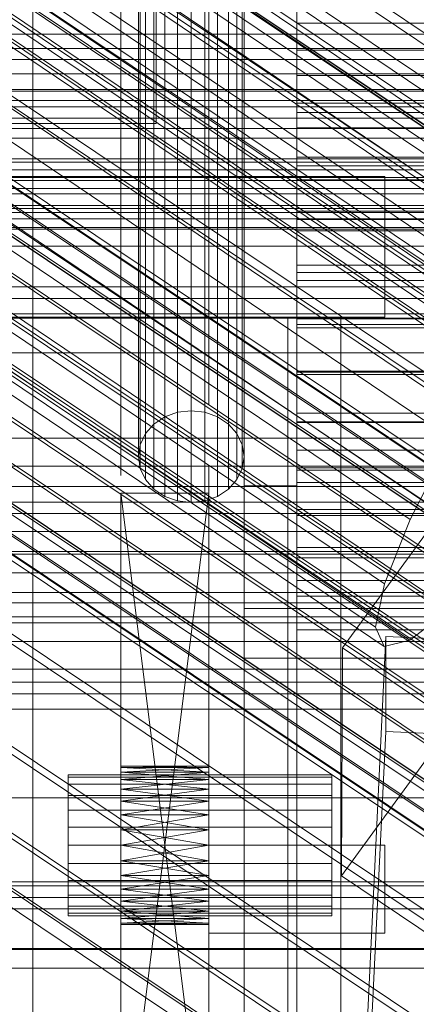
# Model space of a CAD drawing. Header units: millimetres. Extents: x -3490 to 61924, y -72580 to 6847.
# Tile 129 of 256: x -196 to -173, y -34839 to -34783. Entities that reach past the tile are written whole.
import ezdxf

# ---------------------------------------------------------------- set-up
doc = ezdxf.new("R2010")
doc.units = ezdxf.units.MM
for name, color, linetype, lineweight in [('COTAS_O', 1, 'Continuous', 0), ('COTAS_P', 1, 'Continuous', 0), ('frontal_bajante_movil', 7, 'Continuous', 0), ('frontal_C01', 7, 'Continuous', 0), ('frontal_C02', 7, 'Continuous', 0), ('frontal_C03', 7, 'Continuous', 0), ('frontal_C05', 7, 'Continuous', 0), ('frontal_mezcladora', 7, 'Continuous', 0)]:
    doc.layers.add(name, color=color, linetype=linetype, lineweight=lineweight)
doc.dimstyles.new('R19_100', dxfattribs={"dimtxt": 250, "dimasz": 150, "dimexe": 150, "dimexo": 80, "dimgap": 100, "dimtad": 1, "dimtih": 1, "dimtoh": 1, "dimdsep": 46, "dimcen": 0.09, "dimadec": 0, "dimazin": 0, "dimtfac": 1, "dimtdec": 4, "dimtofl": 0, "dimtmove": 0, "dimatfit": 3, "dimfxl": 1, "dimtolj": 1, "dimtzin": 0, "dimarcsym": 0})

# ---------------------------------------------------------------- blocks, each defined once
blk = doc.blocks.new('DIM_R29_52')
at = {"layer": 'COTAS_P'}
for p, q in [((-1750, -34600), (-1600, -34555)), ((2600, -34600), (2450, -34555)), ((-1750, -35500), (-1750, -34600)), ((-1750, -34600), (2600, -34600)), ((-1750, -34600), (-1600, -34645)), ((2600, -34600), (2450, -34645)), ((2600, -35500), (2600, -34600))]:
    blk.add_line(p, q, dxfattribs=at)
blk.add_text('4350 P', height=250, dxfattribs=at).set_placement((425, -34500))
blk = doc.blocks.new('DIM_R29_60')
at = {"layer": 'COTAS_O'}
for p, q in [((-650, -33700), (50, -33700)), ((50, -33700), (5, -33850)), ((50, -34900), (50, -33700)), ((50, -33700), (95, -33850)), ((50, -34900), (5, -34750)), ((50, -34900), (95, -34750)), ((-650, -34900), (50, -34900))]:
    blk.add_line(p, q, dxfattribs=at)
blk.add_text('1200 O', height=250, rotation=90, dxfattribs=at).set_placement((-50, -34300))
blk = doc.blocks.new('DIM_R29_61')
at = {"layer": 'COTAS_O'}
for p, q in [((-650, -34200), (-500, -34155)), ((650, -34200), (500, -34155)), ((-650, -34900), (-650, -34200)), ((-650, -34200), (650, -34200)), ((-650, -34200), (-500, -34245)), ((650, -34200), (500, -34245)), ((650, -34900), (650, -34200))]:
    blk.add_line(p, q, dxfattribs=at)
blk.add_text('1300 O', height=250, dxfattribs=at).set_placement((0, -34100))
blk = doc.blocks.new('DIM_R29_66')
at = {"layer": 'COTAS_P'}
for p, q in [((-305, -34680), (395, -34680)), ((395, -34680), (350, -34830)), ((395, -36000), (395, -34680)), ((395, -34680), (440, -34830)), ((395, -36000), (350, -35850)), ((395, -36000), (440, -35850)), ((-305, -36000), (395, -36000))]:
    blk.add_line(p, q, dxfattribs=at)
blk.add_text('1320 P', height=250, rotation=90, dxfattribs=at).set_placement((295, -35340))

msp = doc.modelspace()

# ---------------------------------------------------------------- linework, layer by layer
at = {"layer": 'frontal_bajante_movil'}
for p, q in [((-195, -35227.232), (-195, -34680)), ((-183, -34680), (-183, -35227.232)), ((-183, -34809.578), (-183, -34680)), ((-180, -35227.232), (-180, -34680)), ((-180, -34680), (-180, -34809.578)), ((-195, -34682.819), (-195, -35230.051)), ((-183, -35230.051), (-183, -34682.819)), ((-187.5, -34764.741), (-187.5, -34805.66)), ((-186.776, -34764.481), (-186.776, -34805.4)), ((-186, -34764.392), (-186, -34805.311)), ((-185.224, -34764.481), (-185.224, -34805.4)), ((-184.5, -34764.741), (-184.5, -34805.66)), ((-188.121, -34765.156), (-188.121, -34806.075)), ((-183.879, -34765.156), (-183.879, -34806.075)), ((-188.598, -34765.696), (-188.598, -34806.615)), ((-183.402, -34765.696), (-183.402, -34806.615)), ((-188.898, -34766.325), (-188.898, -34807.244)), ((-183.102, -34766.325), (-183.102, -34807.244)), ((-189, -34807.919), (-189, -34767)), ((-183, -34767), (-183, -34807.919)), ((-188.898, -34767.675), (-188.898, -34808.594)), ((-183.102, -34767.675), (-183.102, -34808.594)), ((-188.598, -34768.304), (-188.598, -34809.223)), ((-183.402, -34768.304), (-183.402, -34809.223)), ((-188.121, -34768.844), (-188.121, -34809.763)), ((-187.5, -34769.259), (-187.5, -34810.178)), ((-184.5, -34769.259), (-184.5, -34810.178)), ((-183.879, -34768.844), (-183.879, -34809.763)), ((-186.776, -34769.519), (-186.776, -34810.438)), ((-186, -34769.608), (-186, -34810.527)), ((-185.224, -34769.519), (-185.224, -34810.438)), ((-180, -34780.398), (-180, -34785.366)), ((-180, -34783.305), (-180, -34780.398)), ((-180, -34781.851), (-180, -34784.832)), ((-180, -34782.414), (-180, -34784.832)), ((-180, -34782.414), (-180, -34785.366)), ((220, -34783.305), (-180, -34783.305)), ((-180, -34783.305), (-180, -34788.371)), ((-180, -34786.265), (-180, -34783.305)), ((-180, -34784.832), (220, -34784.832)), ((-180, -34784.832), (-180, -34787.85)), ((-180, -34785.366), (220, -34785.366)), ((-180, -34785.366), (-180, -34787.85)), ((-180, -34785.366), (-180, -34788.371)), ((220, -34786.265), (-180, -34786.265)), ((-180, -34786.265), (-180, -34791.407)), ((-180, -34789.241), (-180, -34786.265)), ((-180, -34787.85), (220, -34787.85)), ((-180, -34787.85), (-180, -34790.904)), ((-180, -34788.371), (220, -34788.371)), ((-180, -34788.371), (-180, -34790.904)), ((-180, -34788.371), (-180, -34791.407)), ((220, -34789.241), (-180, -34789.241)), ((-180, -34789.241), (-180, -34794.446)), ((-180, -34792.199), (-180, -34789.241)), ((-180, -34790.904), (220, -34790.904)), ((-180, -34790.904), (-180, -34793.979)), ((-180, -34791.407), (220, -34791.407)), ((-180, -34791.407), (-180, -34793.979)), ((-180, -34791.407), (-180, -34794.446)), ((220, -34792.199), (-180, -34792.199)), ((-180, -34792.199), (-180, -34797.457)), ((-180, -34795.102), (-180, -34792.199)), ((-180, -34793.979), (220, -34793.979)), ((-180, -34793.979), (-180, -34797.049)), ((-180, -34794.446), (220, -34794.446)), ((-180, -34794.446), (-180, -34797.049)), ((-180, -34794.446), (-180, -34797.457)), ((220, -34795.102), (-180, -34795.102)), ((-180, -34795.102), (-180, -34800.407)), ((-180, -34797.915), (-180, -34795.102)), ((-180, -34797.049), (220, -34797.049)), ((-180, -34797.049), (-180, -34800.086)), ((-180, -34797.457), (220, -34797.457)), ((-180, -34797.457), (-180, -34800.086)), ((-180, -34797.457), (-180, -34800.407)), ((220, -34797.915), (-180, -34797.915)), ((-180, -34797.915), (-180, -34803.263)), ((-180, -34800.603), (-180, -34797.915)), ((-180, -34800.086), (220, -34800.086)), ((-180, -34800.086), (-180, -34803.059)), ((-180, -34800.407), (220, -34800.407)), ((-180, -34800.407), (-180, -34803.059)), ((-180, -34800.407), (-180, -34803.263)), ((220, -34800.603), (-180, -34800.603)), ((-180, -34800.603), (-180, -34805.992)), ((-180, -34803.13), (-180, -34800.603)), ((-180, -34803.059), (220, -34803.059)), ((-180, -34803.059), (-180, -34805.937)), ((220, -34803.13), (-180, -34803.13)), ((-180, -34803.13), (-180, -34808.56)), ((-180, -34805.461), (-180, -34803.13)), ((-180, -34803.263), (220, -34803.263)), ((-180, -34803.263), (-180, -34805.937)), ((-180, -34803.263), (-180, -34805.992)), ((-186.776, -34805.4), (-187.5, -34805.66)), ((-186, -34805.311), (-186.776, -34805.4)), ((-185.224, -34805.4), (-186, -34805.311)), ((-184.5, -34805.66), (-185.224, -34805.4)), ((220, -34805.461), (-180, -34805.461)), ((-180, -34805.461), (-180, -34810.934)), ((-180, -34807.56), (-180, -34805.461)), ((-188.121, -34806.075), (-188.598, -34806.615)), ((-187.5, -34805.66), (-188.121, -34806.075)), ((-183.879, -34806.075), (-184.5, -34805.66)), ((-183.402, -34806.615), (-183.879, -34806.075)), ((-180, -34805.937), (220, -34805.937)), ((-180, -34805.937), (-180, -34808.687)), ((-180, -34805.992), (220, -34805.992)), ((-180, -34805.992), (-180, -34808.687)), ((-180, -34805.992), (-180, -34808.56)), ((-188.598, -34806.615), (-188.898, -34807.244)), ((-183.102, -34807.244), (-183.402, -34806.615)), ((-188.898, -34807.244), (-189, -34807.919)), ((-183, -34807.919), (-183.102, -34807.244)), ((220, -34807.56), (-180, -34807.56)), ((-180, -34807.56), (-180, -34813.079)), ((-180, -34809.391), (-180, -34807.56)), ((-189, -34807.919), (-188.898, -34808.594)), ((-183.102, -34808.594), (-183, -34807.919)), ((-215, -34808.457), (-185, -34808.457)), ((-188.898, -34808.594), (-188.598, -34809.223)), ((-185, -34808.457), (-185, -35355.689)), ((-185, -34808.457), (-185, -34846.045)), ((-183.402, -34809.223), (-183.102, -34808.594)), ((-180, -34808.56), (220, -34808.56)), ((-180, -34808.56), (-180, -34811.275)), ((-180, -34808.56), (-180, -34810.934)), ((-180, -34808.687), (220, -34808.687)), ((-180, -34808.687), (-180, -34811.275)), ((-188.598, -34809.223), (-188.121, -34809.763)), ((-183.879, -34809.763), (-183.402, -34809.223)), ((220, -34809.391), (-180, -34809.391)), ((-180, -34809.391), (-180, -34814.964)), ((-180, -34810.919), (-180, -34809.391)), ((-190, -34850), (-190, -34810)), ((-190, -34810), (-190, -34829.122)), ((-190, -34810), (-190, -34828.278)), ((-190, -34810), (-190, -34827.5)), ((-190, -34810), (-190, -34826.818)), ((-190, -34810), (-190, -34826.258)), ((-190, -34810), (-190, -34825.843)), ((-190, -34810), (-190, -34825.586)), ((-190, -34810), (-190, -34825.5)), ((-190, -34810), (-185, -34850)), ((-190, -34810), (-185, -34810)), ((-190, -34850), (-185, -34810)), ((-188.121, -34809.763), (-187.5, -34810.178)), ((-185, -34810), (-185, -34850)), ((-185, -34829.122), (-185, -34810)), ((-185, -34828.278), (-185, -34810)), ((-185, -34827.5), (-185, -34810)), ((-185, -34826.818), (-185, -34810)), ((-185, -34826.258), (-185, -34810)), ((-185, -34825.843), (-185, -34810)), ((-185, -34825.586), (-185, -34810)), ((-185, -34825.5), (-185, -34810)), ((-184.5, -34810.178), (-183.879, -34809.763)), ((-183, -35356.81), (-183, -34809.578)), ((-180, -34809.578), (-183, -34809.578)), ((-180, -34809.578), (-180, -35356.81)), ((-187.5, -34810.178), (-186.776, -34810.438)), ((-186.776, -34810.438), (-186, -34810.527)), ((-186, -34810.527), (-185.224, -34810.438)), ((-185.224, -34810.438), (-184.5, -34810.178)), ((220, -34810.919), (-180, -34810.919)), ((-180, -34810.919), (-180, -34816.557)), ((-180, -34885.505), (-180, -34810.919)), ((-180, -34810.934), (220, -34810.934)), ((-180, -34810.934), (-180, -34813.67)), ((-180, -34810.934), (-180, -34813.079)), ((-180, -34811.275), (220, -34811.275)), ((-180, -34811.275), (-180, -34813.67)), ((-180, -34813.079), (220, -34813.079)), ((-180, -34813.079), (-180, -34815.839)), ((-180, -34813.079), (-180, -34814.964)), ((-180, -34813.67), (220, -34813.67)), ((-180, -34813.67), (-180, -34815.839)), ((-180, -34814.964), (220, -34814.964)), ((-180, -34814.964), (-180, -34817.751)), ((-180, -34814.964), (-180, -34816.557)), ((-180, -34815.839), (220, -34815.839)), ((-180, -34815.839), (-180, -34817.751)), ((-183, -34816.557), (223, -34816.557)), ((-183, -34891.143), (-183, -34816.557)), ((-183, -34819.376), (-183, -34816.557)), ((-180, -34816.557), (220, -34816.557)), ((-180, -34816.557), (-180, -34819.376)), ((-180, -34816.557), (-180, -34891.143)), ((-180, -34817.751), (220, -34817.751)), ((-180, -34817.751), (-180, -34819.376)), ((-183, -34819.376), (-183, -34893.962)), ((223, -34819.376), (-183, -34819.376)), ((-180, -34819.376), (220, -34819.376)), ((-190, -34825.5), (-190, -34825.586)), ((-190, -34825.5), (-185, -34825.586)), ((-190, -34825.5), (-185, -34825.5)), ((-190, -34825.586), (-185, -34825.5)), ((-190, -34825.586), (-190, -34825.843)), ((-190, -34825.586), (-185, -34825.843)), ((-190, -34825.586), (-185, -34825.586)), ((-190, -34825.843), (-185, -34825.586)), ((-185, -34825.586), (-185, -34825.5)), ((-185, -34825.843), (-185, -34825.586)), ((-193, -34826.136), (-193, -34826)), ((-193, -34826), (-178, -34826)), ((-193, -34826.536), (-193, -34826.136)), ((-193, -34826.136), (-178, -34826.136)), ((-190, -34825.843), (-190, -34826.258)), ((-190, -34825.843), (-185, -34826.258)), ((-190, -34825.843), (-185, -34825.843)), ((-190, -34826.258), (-185, -34825.843)), ((-190, -34826.258), (-190, -34826.818)), ((-190, -34826.258), (-185, -34826.818)), ((-190, -34826.258), (-185, -34826.258)), ((-190, -34826.818), (-185, -34826.258)), ((-185, -34826.258), (-185, -34825.843)), ((-185, -34826.818), (-185, -34826.258)), ((-178, -34826.136), (-178, -34826)), ((-178, -34826.536), (-178, -34826.136)), ((-193, -34827.172), (-193, -34826.536)), ((-193, -34826.536), (-178, -34826.536)), ((-190, -34826.818), (-190, -34827.5)), ((-190, -34826.818), (-185, -34827.5)), ((-190, -34826.818), (-185, -34826.818)), ((-190, -34827.5), (-185, -34826.818)), ((-185, -34827.5), (-185, -34826.818)), ((-178, -34827.172), (-178, -34826.536)), ((-193, -34828), (-193, -34827.172)), ((-193, -34827.172), (-178, -34827.172)), ((-178, -34828), (-178, -34827.172)), ((-190, -34827.5), (-190, -34828.278)), ((-190, -34850), (-190, -34827.5)), ((-190, -34827.5), (-185, -34828.278)), ((-190, -34827.5), (-185, -34827.5)), ((-190, -34828.278), (-185, -34827.5)), ((-185, -34828.278), (-185, -34827.5)), ((-185, -34827.5), (-185, -34850)), ((-193, -34828.965), (-193, -34828)), ((-193, -34828), (-178, -34828)), ((-190, -34828.278), (-190, -34829.122)), ((-190, -34850), (-190, -34828.278)), ((-190, -34828.278), (-185, -34829.122)), ((-190, -34828.278), (-185, -34828.278)), ((-190, -34829.122), (-185, -34828.278)), ((-185, -34829.122), (-185, -34828.278)), ((-185, -34828.278), (-185, -34850)), ((-178, -34828.965), (-178, -34828)), ((-193, -34828.965), (-193, -34830)), ((-193, -34828.965), (-178, -34828.965)), ((-178, -34830), (-178, -34828.965)), ((-190, -34829.122), (-190, -34830)), ((-190, -34850), (-190, -34829.122)), ((-190, -34829.122), (-185, -34830)), ((-190, -34829.122), (-185, -34829.122)), ((-190, -34830), (-185, -34829.122)), ((-185, -34830), (-185, -34829.122)), ((-185, -34829.122), (-185, -34850)), ((-193, -34830), (-193, -34831.035)), ((-178, -34830), (-193, -34830)), ((-190, -34830), (-190, -34850)), ((-190, -34830), (-190, -34830.878)), ((-190, -34830), (-185, -34830.878)), ((-190, -34830), (-185, -34830)), ((-190, -34830.878), (-185, -34830)), ((-185, -34850), (-185, -34830)), ((-185, -34830.878), (-185, -34830)), ((-185, -34830), (-175, -34830)), ((-185, -34835), (-185, -34830)), ((-178, -34830), (-178, -34831.035)), ((-175, -34835), (-175, -34830)), ((-193, -34831.035), (-193, -34832)), ((-193, -34831.035), (-178, -34831.035)), ((-190, -34830.878), (-190, -34850)), ((-190, -34830.878), (-190, -34831.722)), ((-190, -34830.878), (-185, -34831.722)), ((-190, -34830.878), (-185, -34830.878)), ((-190, -34831.722), (-185, -34830.878)), ((-185, -34850), (-185, -34830.878)), ((-185, -34831.722), (-185, -34830.878)), ((-178, -34831.035), (-178, -34832)), ((-190, -34831.722), (-190, -34850)), ((-190, -34831.722), (-190, -34832.5)), ((-190, -34831.722), (-185, -34832.5)), ((-190, -34831.722), (-185, -34831.722)), ((-190, -34832.5), (-185, -34831.722)), ((-185, -34850), (-185, -34831.722)), ((-185, -34832.5), (-185, -34831.722)), ((-193, -34832), (-193, -34832.828)), ((-193, -34832), (-178, -34832)), ((-178, -34832), (-178, -34832.828)), ((-193, -34832.828), (-193, -34833.464)), ((-193, -34832.828), (-178, -34832.828)), ((-190, -34832.5), (-190, -34850)), ((-190, -34832.5), (-190, -34833.182)), ((-190, -34832.5), (-185, -34833.182)), ((-190, -34832.5), (-185, -34832.5)), ((-190, -34833.182), (-185, -34832.5)), ((-185, -34850), (-185, -34832.5)), ((-185, -34833.182), (-185, -34832.5)), ((-178, -34832.828), (-178, -34833.464)), ((-193, -34833.464), (-193, -34833.864)), ((-193, -34833.464), (-178, -34833.464)), ((-190, -34833.182), (-190, -34850)), ((-190, -34833.182), (-190, -34833.742)), ((-190, -34833.182), (-185, -34833.742)), ((-190, -34833.182), (-185, -34833.182)), ((-190, -34833.742), (-185, -34833.182)), ((-185, -34850), (-185, -34833.182)), ((-185, -34833.742), (-185, -34833.182)), ((-178, -34833.464), (-178, -34833.864)), ((-193, -34833.864), (-193, -34834)), ((-193, -34833.864), (-178, -34833.864)), ((-193, -34834), (-178, -34834)), ((-190, -34833.742), (-190, -34850)), ((-190, -34833.742), (-190, -34834.157)), ((-190, -34833.742), (-185, -34834.157)), ((-190, -34833.742), (-185, -34833.742)), ((-190, -34834.157), (-185, -34833.742)), ((-185, -34850), (-185, -34833.742)), ((-185, -34834.157), (-185, -34833.742)), ((-178, -34833.864), (-178, -34834)), ((-190, -34834.157), (-190, -34850)), ((-190, -34834.157), (-190, -34834.414)), ((-190, -34834.157), (-185, -34834.414)), ((-190, -34834.157), (-185, -34834.157)), ((-190, -34834.414), (-185, -34834.157)), ((-190, -34834.414), (-190, -34850)), ((-190, -34834.414), (-190, -34834.5)), ((-190, -34834.414), (-185, -34834.5)), ((-190, -34834.414), (-185, -34834.414)), ((-190, -34834.5), (-185, -34834.414)), ((-190, -34834.5), (-190, -34850)), ((-185, -34834.5), (-190, -34834.5)), ((-185, -34850), (-185, -34834.157)), ((-185, -34834.414), (-185, -34834.157)), ((-185, -34850), (-185, -34834.414)), ((-185, -34834.5), (-185, -34834.414)), ((-185, -34850), (-185, -34834.5)), ((-185, -34835), (-175, -34835))]:
    msp.add_line(p, q, dxfattribs=at)
at = {"layer": 'frontal_C01'}
for p, q in [((-358.659, -34659.117), (-144.861, -34803.345)), ((-356.363, -34659.994), (-142.565, -34804.223)), ((-146.196, -34805.099), (-359.995, -34660.871)), ((-357.434, -34661.85), (-143.635, -34806.078)), ((-361.332, -34662.791), (-147.533, -34807.019)), ((-358.68, -34663.804), (-144.881, -34808.033)), ((-362.578, -34664.745), (-148.779, -34808.973)), ((-360.017, -34665.724), (-146.218, -34809.952)), ((-363.648, -34666.6), (-149.85, -34810.829)), ((-361.352, -34667.478), (-147.554, -34811.707)), ((-364.471, -34668.231), (-150.672, -34812.459)), ((-362.596, -34668.948), (-148.798, -34813.176)), ((-364.989, -34669.525), (-151.191, -34813.754)), ((-363.664, -34670.032), (-149.865, -34814.26)), ((-365.168, -34670.395), (-151.369, -34814.623)), ((-364.995, -34670.781), (-151.196, -34815.01)), ((-364.482, -34670.657), (-150.683, -34814.886)), ((-349.002, -34671.814), (-164.693, -34796.149)), ((-341.52, -34674.675), (-157.211, -34799.009)), ((-352.519, -34677.329), (-168.21, -34801.664)), ((-345.291, -34680.092), (-160.982, -34804.427)), ((-355.541, -34682.566), (-171.232, -34806.901)), ((-349.061, -34685.044), (-164.752, -34809.378)), ((-357.863, -34687.168), (-173.554, -34811.502)), ((-352.572, -34689.191), (-168.263, -34813.525)), ((-359.326, -34690.82), (-175.016, -34815.155)), ((-355.584, -34692.251), (-171.275, -34816.586)), ((-359.83, -34693.275), (-175.521, -34817.61)), ((-357.893, -34694.016), (-173.584, -34818.351)), ((-359.341, -34694.365), (-175.032, -34818.7)), ((-173.554, -34811.502), (-171.232, -34806.901)), ((-177.394, -34818.791), (-171.658, -34810.904)), ((-175.016, -34815.155), (-173.554, -34811.502)), ((-175.521, -34817.61), (-175.016, -34815.155)), ((-171.275, -34816.586), (-173.584, -34818.351)), ((-175.032, -34818.7), (-175.521, -34817.61)), ((-177.811, -34877.936), (-174.943, -34818.147)), ((-173.584, -34818.351), (-175.032, -34818.7)), ((-174.943, -34823.54), (-174.943, -34818.147)), ((-174.943, -34818.147), (-156.962, -34818.947)), ((-177.394, -34818.791), (-177.451, -34831.732)), ((-165.926, -34826.527), (-177.394, -34818.791)), ((-177.811, -34883.329), (-174.943, -34823.54)), ((-171.715, -34823.846), (-177.451, -34831.732)), ((-156.962, -34824.34), (-174.943, -34823.54)), ((-177.451, -34831.732), (-165.983, -34839.469))]:
    msp.add_line(p, q, dxfattribs=at)
at = {"layer": 'frontal_C02'}
for p, q in [((-332.629, -34682.337), (-148.32, -34805.591)), ((-331.181, -34682.179), (-146.872, -34805.433)), ((-330.692, -34683.462), (-146.383, -34806.716)), ((-334.938, -34683.924), (-150.629, -34807.179)), ((-355.53, -34686.023), (-141.731, -34828.998)), ((-355.017, -34685.967), (-141.218, -34828.942)), ((-354.844, -34686.421), (-141.045, -34829.397)), ((-331.197, -34686.098), (-146.887, -34809.352)), ((-356.348, -34686.585), (-142.549, -34829.561)), ((-337.95, -34686.833), (-153.641, -34810.088)), ((-355.022, -34687.355), (-141.224, -34830.331)), ((-357.415, -34687.616), (-143.617, -34830.591)), ((-355.541, -34688.705), (-141.742, -34831.681)), ((-358.659, -34689.045), (-144.861, -34832.02)), ((-356.363, -34690.379), (-142.565, -34833.354)), ((-332.659, -34689.907), (-148.35, -34813.162)), ((-146.196, -34833.75), (-359.995, -34690.774)), ((-341.461, -34690.866), (-157.152, -34814.12)), ((-357.434, -34692.262), (-143.635, -34835.238)), ((-361.332, -34692.687), (-147.533, -34835.662)), ((-358.68, -34694.227), (-144.881, -34837.202)), ((-362.578, -34694.652), (-148.779, -34837.627)), ((-334.981, -34694.63), (-150.672, -34817.885)), ((-160.922, -34819.001), (-345.231, -34695.747)), ((-363.648, -34696.535), (-149.85, -34839.51)), ((-360.017, -34696.139), (-146.218, -34839.115)), ((-364.471, -34698.209), (-150.672, -34841.184)), ((-361.352, -34697.869), (-147.554, -34840.844)), ((-362.596, -34699.298), (-148.798, -34842.273)), ((-364.989, -34699.558), (-151.191, -34842.534)), ((-363.664, -34700.329), (-149.865, -34843.304)), ((-338.003, -34699.946), (-153.694, -34823.2)), ((-365.168, -34700.492), (-151.369, -34843.468)), ((-364.995, -34700.947), (-151.196, -34843.922)), ((-364.482, -34700.891), (-150.683, -34843.866)), ((-349.002, -34701.144), (-164.693, -34824.398)), ((-341.52, -34705.491), (-157.211, -34828.745)), ((-352.519, -34706.689), (-168.21, -34829.943)), ((-345.291, -34710.888), (-160.982, -34834.142)), ((-355.541, -34712.004), (-171.232, -34835.259)), ((-349.061, -34715.769), (-164.752, -34839.023)), ((-357.863, -34716.728), (-173.554, -34839.982)), ((-352.572, -34719.801), (-168.263, -34843.056)), ((-359.326, -34720.537), (-175.016, -34843.792)), ((-355.584, -34722.71), (-171.275, -34845.965)), ((-359.83, -34723.173), (-175.521, -34846.427)), ((-359.341, -34724.456), (-175.032, -34847.71)), ((-357.893, -34724.298), (-173.584, -34847.553)), ((-228.298, -34751.921), (-130, -34817.656)), ((430, -34827.309), (-430, -34827.309)), ((430, -34832.309), (-430, -34832.309))]:
    msp.add_line(p, q, dxfattribs=at)
at = {"layer": 'frontal_C03'}
for p, q in [((-1250, -34783.921), (1250, -34783.921)), ((-1268, -34784.733), (1268, -34784.733)), ((-1268, -34785.368), (1268, -34785.368)), ((-1250, -34786.18), (1250, -34786.18)), ((-1268, -34787.072), (1268, -34787.072)), ((-1268, -34787.685), (1268, -34787.685)), ((1250, -34787.16), (-1250, -34787.16)), ((1250, -34788.042), (-1250, -34788.042)), ((1250, -34788.695), (-1250, -34788.695)), ((-1268, -34789.273), (1268, -34789.273)), ((-1268, -34789.823), (1268, -34789.823)), ((1250, -34791.003), (-1250, -34791.003)), ((-1268, -34791.186), (1268, -34791.186)), ((-1268, -34791.635), (1268, -34791.635)), ((-1250, -34792.06), (1250, -34792.06)), ((-1268, -34792.681), (1268, -34792.681)), ((-1250, -34792.237), (1250, -34792.237)), ((-1268, -34792.999), (1268, -34792.999)), ((-1268, -34793.656), (1268, -34793.656)), ((-1268, -34793.821), (1268, -34793.821)), ((-1268, -34794.045), (1268, -34794.045)), ((-1250, -34794.418), (1250, -34794.418)), ((1250, -34794.912), (-1250, -34794.912)), ((1250, -34795.969), (-1250, -34795.969)), ((1250, -34798.277), (-1250, -34798.277)), ((1250, -34798.93), (-1250, -34798.93)), ((1250, -34799.812), (-1250, -34799.812)), ((-1250, -34800.063), (1250, -34800.063)), ((-1250, -34802.018), (1250, -34802.018)), ((-1250, -34806.865), (1250, -34806.865)), ((-1250, -34808.462), (1250, -34808.462)), ((1250, -34809.618), (-1250, -34809.618)), ((1250, -34810.499), (-1250, -34810.499)), ((1250, -34811.153), (-1250, -34811.153)), ((-1250, -34812.182), (1250, -34812.182)), ((-1250, -34813.311), (1250, -34813.311)), ((1250, -34813.46), (-1250, -34813.46)), ((-1250, -34814.517), (1250, -34814.517)), ((-1250, -34815.649), (1250, -34815.649)), ((-1250, -34816.233), (1250, -34816.233)), ((-1250, -34817.031), (1250, -34817.031)), ((1250, -34817.37), (-1250, -34817.37)), ((1250, -34818.427), (-1250, -34818.427)), ((1250, -34820.734), (-1250, -34820.734)), ((1250, -34821.388), (-1250, -34821.388)), ((1250, -34822.269), (-1250, -34822.269)), ((1250, -34832.076), (-1250, -34832.076)), ((1250, -34832.957), (-1250, -34832.957)), ((1250, -34833.61), (-1250, -34833.61)), ((-1500, -34835.865), (1500, -34835.865)), ((1250, -34835.918), (-1250, -34835.918)), ((-1250, -34836.975), (1250, -34836.975))]:
    msp.add_line(p, q, dxfattribs=at)
at = {"layer": 'frontal_C05'}
for p, q in [((-185, -34792), (-185, -34717)), ((-188, -34789), (-188, -34720)), ((-180, -34783.179), (-180, -34780.798)), ((-190, -34781.811), (-190, -34784)), ((-190, -34783.979), (-190, -34782.02)), ((-185, -34782), (-185, -34783.957)), ((-180, -34784), (-180, -34781.811)), ((-180, -34782), (-180, -34783.957)), ((-180, -34785.5), (-180, -34783.179)), ((-190, -34785.876), (-190, -34783.979)), ((-190, -34784), (-190, -34786.127)), ((-185, -34783.957), (-185, -34785.852)), ((-180, -34783.957), (-180, -34785.852)), ((-180, -34786.127), (-180, -34784)), ((-190, -34787.705), (-190, -34785.876)), ((-185, -34785.852), (-185, -34787.681)), ((-180, -34787.755), (-180, -34785.5)), ((-180, -34785.852), (-180, -34787.681)), ((-190, -34786.127), (-190, -34788.187)), ((-180, -34788.187), (-180, -34786.127)), ((-190, -34789.464), (-190, -34787.705)), ((-185, -34787.681), (-185, -34789.438)), ((-180, -34787.681), (-180, -34789.438)), ((-190, -34788.187), (-190, -34790.174)), ((-180, -34789.938), (-180, -34787.755)), ((-180, -34790.174), (-180, -34788.187)), ((-188, -34789), (-207, -34789)), ((-190, -34791.147), (-190, -34789.464)), ((-185, -34789.438), (-185, -34791.119)), ((-180, -34789.438), (-180, -34791.119)), ((-180, -34792.045), (-180, -34789.938)), ((-190, -34790.174), (-190, -34792.084)), ((-180, -34792.084), (-180, -34790.174)), ((-190, -34792.75), (-190, -34791.147)), ((-185, -34791.119), (-185, -34792.72)), ((-180, -34791.119), (-180, -34792.72)), ((-220, -34792), (-175, -34792)), ((-210, -34792), (-185, -34792)), ((-190, -34792.084), (-190, -34793.912)), ((-180, -34794.069), (-180, -34792.045)), ((-180, -34793.912), (-180, -34792.084)), ((-175, -34800), (-175, -34792)), ((-190, -34794.269), (-190, -34792.75)), ((-185, -34792.72), (-185, -34794.238)), ((-180, -34792.72), (-180, -34794.238)), ((-190, -34793.912), (-190, -34795.653)), ((-190, -34795.7), (-190, -34794.269)), ((-185, -34794.238), (-185, -34795.668)), ((-180, -34795.653), (-180, -34793.912)), ((-180, -34796.007), (-180, -34794.069)), ((-180, -34794.238), (-180, -34795.668)), ((-190, -34795.653), (-190, -34797.302)), ((-190, -34797.04), (-190, -34795.7)), ((-185, -34795.668), (-185, -34797.007)), ((-180, -34797.302), (-180, -34795.653)), ((-180, -34795.668), (-180, -34797.007)), ((-180, -34797.852), (-180, -34796.007)), ((-190, -34798.286), (-190, -34797.04)), ((-185, -34797.007), (-185, -34798.251)), ((-180, -34797.007), (-180, -34798.251)), ((-190, -34797.302), (-190, -34798.857)), ((-180, -34798.857), (-180, -34797.302)), ((-190, -34799.433), (-190, -34798.286)), ((-185, -34798.251), (-185, -34799.398)), ((-180, -34799.6), (-180, -34797.852)), ((-180, -34798.251), (-180, -34799.398)), ((-190, -34798.857), (-190, -34800.312)), ((-180, -34800.312), (-180, -34798.857)), ((-190, -34800.481), (-190, -34799.433)), ((-185, -34799.398), (-185, -34800.445)), ((-180, -34799.398), (-180, -34800.445)), ((-220, -34800), (-175, -34800)), ((-217.5, -34800), (-177.5, -34800)), ((-214.5, -34800), (-180.5, -34800)), ((-180.5, -34800), (-180.5, -35992)), ((-180, -34801.248), (-180, -34799.6)), ((-177.5, -35992), (-177.5, -34800)), ((-190, -34800.312), (-190, -34801.665)), ((-190, -34801.425), (-190, -34800.481)), ((-185, -34800.445), (-185, -34801.388)), ((-180, -34801.665), (-180, -34800.312)), ((-180, -34800.445), (-180, -34801.388)), ((-190, -34802.263), (-190, -34801.425)), ((-190, -34801.665), (-190, -34802.911)), ((-185, -34801.388), (-185, -34802.226)), ((-180, -34802.791), (-180, -34801.248)), ((-180, -34801.388), (-180, -34802.226)), ((-180, -34802.911), (-180, -34801.665)), ((-185, -34802.226), (-185, -34802.956)), ((-180, -34802.226), (-180, -34802.956)), ((-190, -34802.995), (-190, -34802.263)), ((-180, -34804.224), (-180, -34802.791)), ((-190, -34802.911), (-190, -34804.048)), ((-190, -34803.616), (-190, -34802.995)), ((-185, -34802.956), (-185, -34803.578)), ((-180, -34804.048), (-180, -34802.911)), ((-180, -34802.956), (-180, -34803.578)), ((-190, -34804.127), (-190, -34803.616)), ((-185, -34803.578), (-185, -34804.088)), ((-180, -34803.578), (-180, -34804.088)), ((-190, -34804.048), (-190, -34805.074)), ((-190, -34804.526), (-190, -34804.127)), ((-185, -34804.088), (-185, -34804.486)), ((-185, -34804.486), (-185, -34804.771)), ((-180, -34805.074), (-180, -34804.048)), ((-180, -34804.088), (-180, -34804.486)), ((-180, -34805.546), (-180, -34804.224)), ((-180, -34804.486), (-180, -34804.771)), ((-190, -34804.811), (-190, -34804.526)), ((-190, -34804.983), (-190, -34804.811)), ((-190, -34805.04), (-190, -34804.983)), ((-185, -34804.771), (-185, -34804.943)), ((-185, -34804.943), (-185, -34805)), ((-180, -34804.771), (-180, -34804.943)), ((-180, -34804.943), (-180, -34805)), ((-190, -34805.074), (-190, -34805.985)), ((-180, -34805.985), (-180, -34805.074)), ((-180, -34806.751), (-180, -34805.546)), ((-190, -34805.985), (-190, -34806.779)), ((-180, -34806.779), (-180, -34805.985)), ((-190, -34806.779), (-190, -34807.454)), ((-180, -34807.838), (-180, -34806.751)), ((-180, -34807.454), (-180, -34806.779)), ((-190, -34807.454), (-190, -34808.009)), ((-180, -34808.009), (-180, -34807.454)), ((-180, -34808.804), (-180, -34807.838)), ((-190, -34808.009), (-190, -34808.442)), ((-180, -34808.442), (-180, -34808.009)), ((-190, -34808.442), (-190, -34808.752)), ((-190, -34808.752), (-190, -34808.938)), ((-190, -34808.938), (-190, -34809)), ((-180, -34808.752), (-180, -34808.442)), ((-180, -34808.938), (-180, -34808.752)), ((-180, -34809.645), (-180, -34808.804)), ((-180, -34809), (-180, -34808.938)), ((-180, -34810.361), (-180, -34809.645)), ((-180, -34810.949), (-180, -34810.361)), ((-180, -34811.408), (-180, -34810.949)), ((-180, -34811.737), (-180, -34811.408)), ((-180, -34811.934), (-180, -34811.737)), ((-180, -34812), (-180, -34811.934)), ((-180, -34812), (-180, -34812.025)), ((-180, -34812.025), (-180, -34812.099)), ((-180, -34812.099), (-180, -34812.223)), ((-180, -34812.223), (-180, -34812.397)), ((-180, -34812.397), (-180, -34812.618)), ((-180, -34812.618), (-180, -34812.889)), ((-180, -34812.889), (-180, -34813.206)), ((-180, -34813.206), (-180, -34813.57)), ((-180, -34813.57), (-180, -34813.981)), ((-180, -34813.981), (-180, -34814.436)), ((-180, -34814.436), (-180, -34814.934)), ((-180, -34814.934), (-180, -34815.475)), ((-180, -34815.475), (-180, -34816.057)), ((-180, -34816.057), (-180, -34816.679)), ((-180, -34816.679), (-180, -34817.339)), ((-180, -34817.339), (-180, -34818.035)), ((-180, -34818.035), (-180, -34818.766)), ((-180, -34818.766), (-180, -34819.53)), ((-180, -34819.53), (-180, -34820.325)), ((-180, -34820.325), (-180, -34821.149)), ((-180, -34821.149), (-180, -34822)), ((-180, -34822), (-180, -34822.876)), ((-180, -34822.876), (-180, -34823.774)), ((-180, -34823.774), (-180, -34824.693)), ((-180, -34824.693), (-180, -34825.63)), ((-180, -34825.63), (-180, -34826.583)), ((-180, -34826.583), (-180, -34827.55)), ((-180, -34827.55), (-180, -34828.527)), ((-180, -34828.527), (-180, -34829.513)), ((-180, -34829.513), (-180, -34830.505)), ((-180, -34830.505), (-180, -34831.501)), ((-180, -34831.501), (-180, -34832.499)), ((-180, -34832.499), (-180, -34833.495)), ((-180, -34833.495), (-180, -34834.487)), ((-180, -34834.487), (-180, -34835.473)), ((-180, -34835.473), (-180, -34836.45)), ((-180, -34836.45), (-180, -34837.417)), ((-180, -34837.417), (-180, -34838.37)), ((-180, -34838.37), (-180, -34839.307))]:
    msp.add_line(p, q, dxfattribs=at)
at = {"layer": 'frontal_mezcladora'}
for p, q in [((-465, -34795), (295, -34795)), ((-600, -34820), (600, -34820))]:
    msp.add_line(p, q, dxfattribs=at)

# ---------------------------------------------------------------- dimensions: what is measured, and where the dimension line sits
at = {"layer": 'COTAS_O'}
for p2, distance, picture, middle in [((-650, -33700), -700, 'DIM_R29_60', (50, -34300)), ((650, -34900), 700, 'DIM_R29_61', (0, -34200))]:
    dim = msp.add_aligned_dim(p1=(-650, -34900), p2=p2, distance=distance, text='<> O', dimstyle='R19_100', dxfattribs=at)
    dim.commit()
    dim.dimension.update_dxf_attribs({"geometry": picture, "text_midpoint": middle})
at = {"layer": 'COTAS_P'}
for p1, p2, distance, picture, middle in [((-1750, -35500), (2600, -35500), 900, 'DIM_R29_52', (425, -34600)), ((-305, -36000), (-305, -34680), -700, 'DIM_R29_66', (395, -35340))]:
    dim = msp.add_aligned_dim(p1=p1, p2=p2, distance=distance, text='<> P', dimstyle='R19_100', dxfattribs=at)
    dim.commit()
    dim.dimension.update_dxf_attribs({"geometry": picture, "text_midpoint": middle})

doc.saveas('drawing.dxf')
